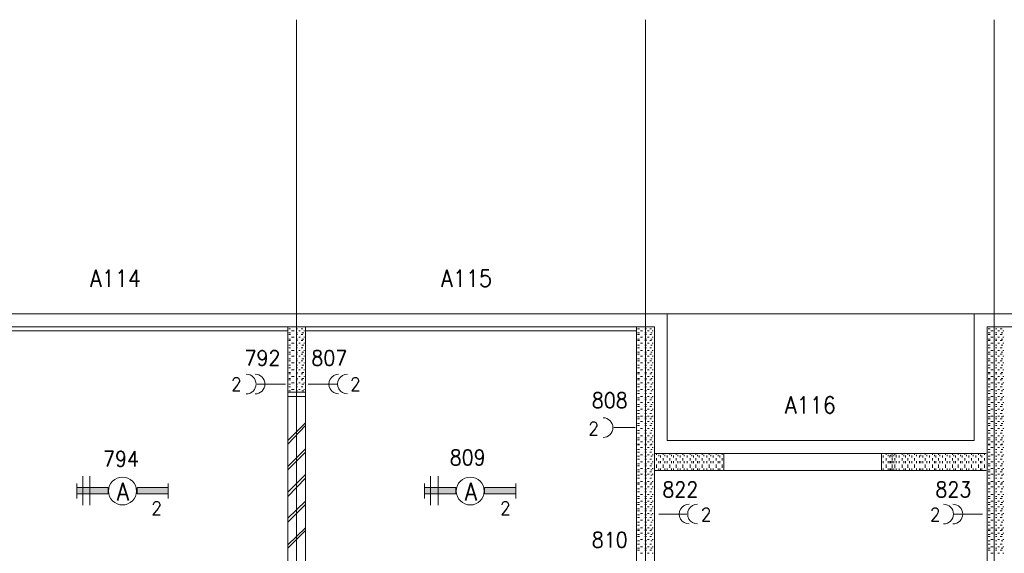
# Model space of a CAD drawing. Header units: metres. Extents: x -120 to -9, y 63 to 139.
# Tile 31 of 44: x -58.97 to -47.69, y 114.26 to 120.38. Entities that reach past the tile are written whole.
import ezdxf
from ezdxf.enums import TextEntityAlignment as Align

# ---------------------------------------------------------------- set-up
doc = ezdxf.new("R2010")
doc.units = ezdxf.units.M
doc.header["$MEASUREMENT"] = 0
doc.layers.add('Level 1', color=1, linetype='Continuous', lineweight=0)
doc.styles.add('Style-STANDARD', font='STANDARD.shx')

msp = doc.modelspace()

# ---------------------------------------------------------------- linework, layer by layer
at = {"layer": 'Level 1', "color": 11, "linetype": 'Continuous', "lineweight": 0}
for p, q in [((-55.8, 120.383), (-55.8, 93.626)), ((-51.804, 120.383), (-51.804, 93.712)), ((-47.807, 120.383), (-47.807, 93.672)), ((-113.636, 117.008), (-14.097, 117.008))]:
    msp.add_line(p, q, dxfattribs=at)
at = {"layer": 'Level 1', "color": 1, "linetype": 'Continuous', "lineweight": 0}
for p, q in [((-107.987, 117.008), (-51.554, 117.008)), ((-51.554, 117.008), (-51.554, 115.555)), ((-48.034, 117.008), (-48.034, 115.555)), ((-48.034, 117.008), (-23.581, 117.008)), ((-107.839, 116.86), (-51.698, 116.86)), ((-59.698, 116.813), (-55.901, 116.813)), ((-55.901, 116.86), (-55.901, 109.477)), ((-55.89, 116.837), (-55.87, 116.837)), ((-55.89, 116.79), (-55.87, 116.79)), ((-55.858, 116.813), (-55.827, 116.813)), ((-55.807, 116.837), (-55.792, 116.837)), ((-55.807, 116.79), (-55.792, 116.79)), ((-55.776, 116.813), (-55.761, 116.813)), ((-55.749, 116.837), (-55.729, 116.837)), ((-55.741, 116.79), (-55.718, 116.79)), ((-55.718, 116.813), (-55.71, 116.813)), ((-55.698, 116.86), (-55.698, 109.477)), ((-55.698, 116.813), (-51.905, 116.813)), ((-51.905, 116.86), (-51.905, 109.477)), ((-51.893, 116.837), (-51.87, 116.837)), ((-51.893, 116.79), (-51.87, 116.79)), ((-51.858, 116.813), (-51.835, 116.813)), ((-51.811, 116.837), (-51.792, 116.837)), ((-51.811, 116.79), (-51.792, 116.79)), ((-51.78, 116.813), (-51.761, 116.813)), ((-51.753, 116.837), (-51.733, 116.837)), ((-51.741, 116.79), (-51.725, 116.79)), ((-51.725, 116.813), (-51.714, 116.813)), ((-51.698, 116.86), (-51.698, 109.477)), ((-47.886, 116.86), (-47.886, 109.477)), ((-47.886, 116.86), (-23.729, 116.86)), ((-47.874, 116.837), (-47.854, 116.837)), ((-47.874, 116.79), (-47.854, 116.79)), ((-47.843, 116.813), (-47.819, 116.813)), ((-47.792, 116.837), (-47.776, 116.837)), ((-47.792, 116.79), (-47.776, 116.79)), ((-47.765, 116.813), (-47.745, 116.813)), ((-47.737, 116.837), (-47.714, 116.837)), ((-47.725, 116.79), (-47.706, 116.79)), ((-47.706, 116.813), (-47.694, 116.813)), ((-55.89, 116.774), (-55.87, 116.774)), ((-55.89, 116.719), (-55.87, 116.719)), ((-55.89, 116.704), (-55.87, 116.704)), ((-55.858, 116.743), (-55.827, 116.743)), ((-55.807, 116.774), (-55.792, 116.774)), ((-55.807, 116.719), (-55.792, 116.719)), ((-55.807, 116.704), (-55.792, 116.704)), ((-55.776, 116.743), (-55.761, 116.743)), ((-55.749, 116.774), (-55.729, 116.774)), ((-55.749, 116.704), (-55.729, 116.704)), ((-55.741, 116.719), (-55.718, 116.719)), ((-55.718, 116.743), (-55.71, 116.743)), ((-51.893, 116.774), (-51.87, 116.774)), ((-51.893, 116.719), (-51.87, 116.719)), ((-51.893, 116.704), (-51.87, 116.704)), ((-51.858, 116.743), (-51.835, 116.743)), ((-51.811, 116.774), (-51.792, 116.774)), ((-51.811, 116.719), (-51.792, 116.719)), ((-51.811, 116.704), (-51.792, 116.704)), ((-51.78, 116.743), (-51.761, 116.743)), ((-51.753, 116.774), (-51.733, 116.774)), ((-51.753, 116.704), (-51.733, 116.704)), ((-51.741, 116.719), (-51.725, 116.719)), ((-51.725, 116.743), (-51.714, 116.743)), ((-47.874, 116.774), (-47.854, 116.774)), ((-47.874, 116.719), (-47.854, 116.719)), ((-47.874, 116.704), (-47.854, 116.704)), ((-47.843, 116.743), (-47.819, 116.743)), ((-47.792, 116.774), (-47.776, 116.774)), ((-47.792, 116.719), (-47.776, 116.719)), ((-47.792, 116.704), (-47.776, 116.704)), ((-47.765, 116.743), (-47.745, 116.743)), ((-47.737, 116.774), (-47.714, 116.774)), ((-47.737, 116.704), (-47.714, 116.704)), ((-47.725, 116.719), (-47.706, 116.719)), ((-47.706, 116.743), (-47.694, 116.743)), ((-55.89, 116.649), (-55.87, 116.649)), ((-55.89, 116.618), (-55.87, 116.618)), ((-55.89, 116.571), (-55.87, 116.571)), ((-55.858, 116.672), (-55.827, 116.672)), ((-55.858, 116.587), (-55.827, 116.587)), ((-55.807, 116.649), (-55.792, 116.649)), ((-55.807, 116.618), (-55.792, 116.618)), ((-55.807, 116.571), (-55.792, 116.571)), ((-55.776, 116.672), (-55.761, 116.672)), ((-55.776, 116.587), (-55.761, 116.587)), ((-55.749, 116.618), (-55.729, 116.618)), ((-55.741, 116.649), (-55.718, 116.649)), ((-55.741, 116.571), (-55.718, 116.571)), ((-55.718, 116.672), (-55.71, 116.672)), ((-55.718, 116.587), (-55.71, 116.587)), ((-51.893, 116.649), (-51.87, 116.649)), ((-51.893, 116.618), (-51.87, 116.618)), ((-51.893, 116.571), (-51.87, 116.571)), ((-51.858, 116.672), (-51.835, 116.672)), ((-51.858, 116.587), (-51.835, 116.587)), ((-51.811, 116.649), (-51.792, 116.649)), ((-51.811, 116.618), (-51.792, 116.618)), ((-51.811, 116.571), (-51.792, 116.571)), ((-51.78, 116.672), (-51.761, 116.672)), ((-51.78, 116.587), (-51.761, 116.587)), ((-51.753, 116.618), (-51.733, 116.618)), ((-51.741, 116.649), (-51.725, 116.649)), ((-51.741, 116.571), (-51.725, 116.571)), ((-51.725, 116.672), (-51.714, 116.672)), ((-51.725, 116.587), (-51.714, 116.587)), ((-47.874, 116.649), (-47.854, 116.649)), ((-47.874, 116.618), (-47.854, 116.618)), ((-47.874, 116.571), (-47.854, 116.571)), ((-47.843, 116.672), (-47.819, 116.672)), ((-47.843, 116.587), (-47.819, 116.587)), ((-47.792, 116.649), (-47.776, 116.649)), ((-47.792, 116.618), (-47.776, 116.618)), ((-47.792, 116.571), (-47.776, 116.571)), ((-47.765, 116.672), (-47.745, 116.672)), ((-47.765, 116.587), (-47.745, 116.587)), ((-47.737, 116.618), (-47.714, 116.618)), ((-47.725, 116.649), (-47.706, 116.649)), ((-47.725, 116.571), (-47.706, 116.571)), ((-47.706, 116.672), (-47.694, 116.672)), ((-47.706, 116.587), (-47.694, 116.587)), ((-55.89, 116.547), (-55.87, 116.547)), ((-55.89, 116.493), (-55.87, 116.493)), ((-55.89, 116.469), (-55.87, 116.469)), ((-55.858, 116.524), (-55.827, 116.524)), ((-55.807, 116.547), (-55.792, 116.547)), ((-55.807, 116.493), (-55.792, 116.493)), ((-55.807, 116.469), (-55.792, 116.469)), ((-55.776, 116.524), (-55.761, 116.524)), ((-55.749, 116.547), (-55.729, 116.547)), ((-55.749, 116.469), (-55.729, 116.469)), ((-55.741, 116.493), (-55.718, 116.493)), ((-55.718, 116.524), (-55.71, 116.524)), ((-51.893, 116.547), (-51.87, 116.547)), ((-51.893, 116.493), (-51.87, 116.493)), ((-51.893, 116.469), (-51.87, 116.469)), ((-51.858, 116.524), (-51.835, 116.524)), ((-51.811, 116.547), (-51.792, 116.547)), ((-51.811, 116.493), (-51.792, 116.493)), ((-51.811, 116.469), (-51.792, 116.469)), ((-51.78, 116.524), (-51.761, 116.524)), ((-51.753, 116.547), (-51.733, 116.547)), ((-51.753, 116.469), (-51.733, 116.469)), ((-51.741, 116.493), (-51.725, 116.493)), ((-51.725, 116.524), (-51.714, 116.524)), ((-47.874, 116.547), (-47.854, 116.547)), ((-47.874, 116.493), (-47.854, 116.493)), ((-47.874, 116.469), (-47.854, 116.469)), ((-47.843, 116.524), (-47.819, 116.524)), ((-47.792, 116.547), (-47.776, 116.547)), ((-47.792, 116.493), (-47.776, 116.493)), ((-47.792, 116.469), (-47.776, 116.469)), ((-47.765, 116.524), (-47.745, 116.524)), ((-47.737, 116.547), (-47.714, 116.547)), ((-47.737, 116.469), (-47.714, 116.469)), ((-47.725, 116.493), (-47.706, 116.493)), ((-47.706, 116.524), (-47.694, 116.524)), ((-55.89, 116.422), (-55.87, 116.422)), ((-55.89, 116.391), (-55.87, 116.391)), ((-55.89, 116.337), (-55.87, 116.337)), ((-55.858, 116.446), (-55.827, 116.446)), ((-55.858, 116.368), (-55.827, 116.368)), ((-55.807, 116.422), (-55.792, 116.422)), ((-55.807, 116.391), (-55.792, 116.391)), ((-55.807, 116.337), (-55.792, 116.337)), ((-55.776, 116.446), (-55.761, 116.446)), ((-55.776, 116.368), (-55.761, 116.368)), ((-55.749, 116.391), (-55.729, 116.391)), ((-55.741, 116.422), (-55.718, 116.422)), ((-55.741, 116.337), (-55.718, 116.337)), ((-55.718, 116.446), (-55.71, 116.446)), ((-55.718, 116.368), (-55.71, 116.368)), ((-51.893, 116.422), (-51.87, 116.422)), ((-51.893, 116.391), (-51.87, 116.391)), ((-51.893, 116.337), (-51.87, 116.337)), ((-51.858, 116.446), (-51.835, 116.446)), ((-51.858, 116.368), (-51.835, 116.368)), ((-51.811, 116.422), (-51.792, 116.422)), ((-51.811, 116.391), (-51.792, 116.391)), ((-51.811, 116.337), (-51.792, 116.337)), ((-51.78, 116.446), (-51.761, 116.446)), ((-51.78, 116.368), (-51.761, 116.368)), ((-51.753, 116.391), (-51.733, 116.391)), ((-51.741, 116.422), (-51.725, 116.422)), ((-51.741, 116.337), (-51.725, 116.337)), ((-51.725, 116.446), (-51.714, 116.446)), ((-51.725, 116.368), (-51.714, 116.368)), ((-47.874, 116.422), (-47.854, 116.422)), ((-47.874, 116.391), (-47.854, 116.391)), ((-47.874, 116.337), (-47.854, 116.337)), ((-47.843, 116.446), (-47.819, 116.446)), ((-47.843, 116.368), (-47.819, 116.368)), ((-47.792, 116.422), (-47.776, 116.422)), ((-47.792, 116.391), (-47.776, 116.391)), ((-47.792, 116.337), (-47.776, 116.337)), ((-47.765, 116.446), (-47.745, 116.446)), ((-47.765, 116.368), (-47.745, 116.368)), ((-47.737, 116.391), (-47.714, 116.391)), ((-47.725, 116.422), (-47.706, 116.422)), ((-47.725, 116.337), (-47.706, 116.337)), ((-47.706, 116.446), (-47.694, 116.446)), ((-47.706, 116.368), (-47.694, 116.368)), ((-55.89, 116.321), (-55.87, 116.321)), ((-55.89, 116.266), (-55.87, 116.266)), ((-55.89, 116.251), (-55.87, 116.251)), ((-55.858, 116.29), (-55.827, 116.29)), ((-55.807, 116.321), (-55.792, 116.321)), ((-55.807, 116.266), (-55.792, 116.266)), ((-55.807, 116.251), (-55.792, 116.251)), ((-55.776, 116.29), (-55.761, 116.29)), ((-55.749, 116.321), (-55.729, 116.321)), ((-55.749, 116.251), (-55.729, 116.251)), ((-55.741, 116.266), (-55.718, 116.266)), ((-55.718, 116.29), (-55.71, 116.29)), ((-51.893, 116.321), (-51.87, 116.321)), ((-51.893, 116.266), (-51.87, 116.266)), ((-51.893, 116.251), (-51.87, 116.251)), ((-51.858, 116.29), (-51.835, 116.29)), ((-51.811, 116.321), (-51.792, 116.321)), ((-51.811, 116.266), (-51.792, 116.266)), ((-51.811, 116.251), (-51.792, 116.251)), ((-51.78, 116.29), (-51.761, 116.29)), ((-51.753, 116.321), (-51.733, 116.321)), ((-51.753, 116.251), (-51.733, 116.251)), ((-51.741, 116.266), (-51.725, 116.266)), ((-51.725, 116.29), (-51.714, 116.29)), ((-47.874, 116.321), (-47.854, 116.321)), ((-47.874, 116.266), (-47.854, 116.266)), ((-47.874, 116.251), (-47.854, 116.251)), ((-47.843, 116.29), (-47.819, 116.29)), ((-47.792, 116.321), (-47.776, 116.321)), ((-47.792, 116.266), (-47.776, 116.266)), ((-47.792, 116.251), (-47.776, 116.251)), ((-47.765, 116.29), (-47.745, 116.29)), ((-47.737, 116.321), (-47.714, 116.321)), ((-47.737, 116.251), (-47.714, 116.251)), ((-47.725, 116.266), (-47.706, 116.266)), ((-47.706, 116.29), (-47.694, 116.29)), ((-56.253, 116.204), (-55.929, 116.204)), ((-55.901, 116.11), (-55.698, 116.11)), ((-55.89, 116.204), (-55.87, 116.204)), ((-55.89, 116.172), (-55.87, 116.172)), ((-55.89, 116.126), (-55.87, 116.126)), ((-55.858, 116.219), (-55.827, 116.219)), ((-55.858, 116.141), (-55.827, 116.141)), ((-55.807, 116.204), (-55.792, 116.204)), ((-55.807, 116.172), (-55.792, 116.172)), ((-55.807, 116.126), (-55.792, 116.126)), ((-55.776, 116.219), (-55.761, 116.219)), ((-55.776, 116.141), (-55.761, 116.141)), ((-55.749, 116.172), (-55.729, 116.172)), ((-55.741, 116.204), (-55.718, 116.204)), ((-55.741, 116.126), (-55.718, 116.126)), ((-55.718, 116.219), (-55.71, 116.219)), ((-55.718, 116.141), (-55.71, 116.141)), ((-55.339, 116.204), (-55.667, 116.204)), ((-51.893, 116.204), (-51.87, 116.204)), ((-51.893, 116.172), (-51.87, 116.172)), ((-51.893, 116.126), (-51.87, 116.126)), ((-51.858, 116.219), (-51.835, 116.219)), ((-51.858, 116.141), (-51.835, 116.141)), ((-51.811, 116.204), (-51.792, 116.204)), ((-51.811, 116.172), (-51.792, 116.172)), ((-51.811, 116.126), (-51.792, 116.126)), ((-51.78, 116.219), (-51.761, 116.219)), ((-51.78, 116.141), (-51.761, 116.141)), ((-51.753, 116.172), (-51.733, 116.172)), ((-51.741, 116.204), (-51.725, 116.204)), ((-51.741, 116.126), (-51.725, 116.126)), ((-51.725, 116.219), (-51.714, 116.219)), ((-51.725, 116.141), (-51.714, 116.141)), ((-47.874, 116.204), (-47.854, 116.204)), ((-47.874, 116.172), (-47.854, 116.172)), ((-47.874, 116.126), (-47.854, 116.126)), ((-47.843, 116.219), (-47.819, 116.219)), ((-47.843, 116.141), (-47.819, 116.141)), ((-47.792, 116.204), (-47.776, 116.204)), ((-47.792, 116.172), (-47.776, 116.172)), ((-47.792, 116.126), (-47.776, 116.126)), ((-47.765, 116.219), (-47.745, 116.219)), ((-47.765, 116.141), (-47.745, 116.141)), ((-47.737, 116.172), (-47.714, 116.172)), ((-47.725, 116.204), (-47.706, 116.204)), ((-47.725, 116.126), (-47.706, 116.126)), ((-47.706, 116.219), (-47.694, 116.219)), ((-47.706, 116.141), (-47.694, 116.141)), ((-55.901, 116.063), (-55.698, 116.063)), ((-51.893, 116.094), (-51.87, 116.094)), ((-51.893, 116.047), (-51.87, 116.047)), ((-51.893, 116.024), (-51.87, 116.024)), ((-51.858, 116.063), (-51.835, 116.063)), ((-51.811, 116.094), (-51.792, 116.094)), ((-51.811, 116.047), (-51.792, 116.047)), ((-51.811, 116.024), (-51.792, 116.024)), ((-51.78, 116.063), (-51.761, 116.063)), ((-51.753, 116.094), (-51.733, 116.094)), ((-51.753, 116.024), (-51.733, 116.024)), ((-51.741, 116.047), (-51.725, 116.047)), ((-51.725, 116.063), (-51.714, 116.063)), ((-47.874, 116.094), (-47.854, 116.094)), ((-47.874, 116.047), (-47.854, 116.047)), ((-47.874, 116.024), (-47.854, 116.024)), ((-47.843, 116.063), (-47.819, 116.063)), ((-47.792, 116.094), (-47.776, 116.094)), ((-47.792, 116.047), (-47.776, 116.047)), ((-47.792, 116.024), (-47.776, 116.024)), ((-47.765, 116.063), (-47.745, 116.063)), ((-47.737, 116.094), (-47.714, 116.094)), ((-47.737, 116.024), (-47.714, 116.024)), ((-47.725, 116.047), (-47.706, 116.047)), ((-47.706, 116.063), (-47.694, 116.063)), ((-51.893, 115.969), (-51.87, 115.969)), ((-51.893, 115.946), (-51.87, 115.946)), ((-51.893, 115.899), (-51.87, 115.899)), ((-51.858, 115.993), (-51.835, 115.993)), ((-51.858, 115.915), (-51.835, 115.915)), ((-51.811, 115.969), (-51.792, 115.969)), ((-51.811, 115.946), (-51.792, 115.946)), ((-51.811, 115.899), (-51.792, 115.899)), ((-51.78, 115.993), (-51.761, 115.993)), ((-51.78, 115.915), (-51.761, 115.915)), ((-51.753, 115.946), (-51.733, 115.946)), ((-51.741, 115.969), (-51.725, 115.969)), ((-51.741, 115.899), (-51.725, 115.899)), ((-51.725, 115.993), (-51.714, 115.993)), ((-51.725, 115.915), (-51.714, 115.915)), ((-47.874, 115.969), (-47.854, 115.969)), ((-47.874, 115.946), (-47.854, 115.946)), ((-47.874, 115.899), (-47.854, 115.899)), ((-47.843, 115.993), (-47.819, 115.993)), ((-47.843, 115.915), (-47.819, 115.915)), ((-47.792, 115.969), (-47.776, 115.969)), ((-47.792, 115.946), (-47.776, 115.946)), ((-47.792, 115.899), (-47.776, 115.899)), ((-47.765, 115.993), (-47.745, 115.993)), ((-47.765, 115.915), (-47.745, 115.915)), ((-47.737, 115.946), (-47.714, 115.946)), ((-47.725, 115.969), (-47.706, 115.969)), ((-47.725, 115.899), (-47.706, 115.899)), ((-47.706, 115.993), (-47.694, 115.993)), ((-47.706, 115.915), (-47.694, 115.915)), ((-51.893, 115.868), (-51.87, 115.868)), ((-51.893, 115.829), (-51.87, 115.829)), ((-51.893, 115.805), (-51.87, 115.805)), ((-51.858, 115.837), (-51.835, 115.837)), ((-51.858, 115.774), (-51.835, 115.774)), ((-51.811, 115.868), (-51.792, 115.868)), ((-51.811, 115.829), (-51.792, 115.829)), ((-51.811, 115.805), (-51.792, 115.805)), ((-51.78, 115.837), (-51.761, 115.837)), ((-51.78, 115.774), (-51.761, 115.774)), ((-51.753, 115.868), (-51.733, 115.868)), ((-51.753, 115.805), (-51.733, 115.805)), ((-51.741, 115.829), (-51.725, 115.829)), ((-51.725, 115.837), (-51.714, 115.837)), ((-51.725, 115.774), (-51.714, 115.774)), ((-47.874, 115.868), (-47.854, 115.868)), ((-47.874, 115.829), (-47.854, 115.829)), ((-47.874, 115.805), (-47.854, 115.805)), ((-47.843, 115.837), (-47.819, 115.837)), ((-47.843, 115.774), (-47.819, 115.774)), ((-47.792, 115.868), (-47.776, 115.868)), ((-47.792, 115.829), (-47.776, 115.829)), ((-47.792, 115.805), (-47.776, 115.805)), ((-47.765, 115.837), (-47.745, 115.837)), ((-47.765, 115.774), (-47.745, 115.774)), ((-47.737, 115.868), (-47.714, 115.868)), ((-47.737, 115.805), (-47.714, 115.805)), ((-47.725, 115.829), (-47.706, 115.829)), ((-47.706, 115.837), (-47.694, 115.837)), ((-47.706, 115.774), (-47.694, 115.774)), ((-55.698, 115.758), (-55.901, 115.555)), ((-55.698, 115.727), (-55.901, 115.516)), ((-51.921, 115.704), (-52.167, 115.704)), ((-51.893, 115.751), (-51.87, 115.751)), ((-51.893, 115.727), (-51.87, 115.727)), ((-51.893, 115.672), (-51.87, 115.672)), ((-51.858, 115.696), (-51.835, 115.696)), ((-51.811, 115.751), (-51.792, 115.751)), ((-51.811, 115.727), (-51.792, 115.727)), ((-51.811, 115.672), (-51.792, 115.672)), ((-51.78, 115.696), (-51.761, 115.696)), ((-51.753, 115.727), (-51.733, 115.727)), ((-51.741, 115.751), (-51.725, 115.751)), ((-51.741, 115.672), (-51.725, 115.672)), ((-51.725, 115.696), (-51.714, 115.696)), ((-47.874, 115.751), (-47.854, 115.751)), ((-47.874, 115.727), (-47.854, 115.727)), ((-47.874, 115.672), (-47.854, 115.672)), ((-47.843, 115.696), (-47.819, 115.696)), ((-47.792, 115.751), (-47.776, 115.751)), ((-47.792, 115.727), (-47.776, 115.727)), ((-47.792, 115.672), (-47.776, 115.672)), ((-47.765, 115.696), (-47.745, 115.696)), ((-47.737, 115.727), (-47.714, 115.727)), ((-47.725, 115.751), (-47.706, 115.751)), ((-47.725, 115.672), (-47.706, 115.672)), ((-47.706, 115.696), (-47.694, 115.696)), ((-51.893, 115.641), (-51.87, 115.641)), ((-51.893, 115.587), (-51.87, 115.587)), ((-51.893, 115.563), (-51.87, 115.563)), ((-51.858, 115.61), (-51.835, 115.61)), ((-51.811, 115.641), (-51.792, 115.641)), ((-51.811, 115.587), (-51.792, 115.587)), ((-51.811, 115.563), (-51.792, 115.563)), ((-51.78, 115.61), (-51.761, 115.61)), ((-51.753, 115.641), (-51.733, 115.641)), ((-51.753, 115.563), (-51.733, 115.563)), ((-51.741, 115.587), (-51.725, 115.587)), ((-51.725, 115.61), (-51.714, 115.61)), ((-51.554, 115.555), (-48.034, 115.555)), ((-47.874, 115.641), (-47.854, 115.641)), ((-47.874, 115.587), (-47.854, 115.587)), ((-47.874, 115.563), (-47.854, 115.563)), ((-47.843, 115.61), (-47.819, 115.61)), ((-47.792, 115.641), (-47.776, 115.641)), ((-47.792, 115.587), (-47.776, 115.587)), ((-47.792, 115.563), (-47.776, 115.563)), ((-47.765, 115.61), (-47.745, 115.61)), ((-47.737, 115.641), (-47.714, 115.641)), ((-47.737, 115.563), (-47.714, 115.563)), ((-47.725, 115.587), (-47.706, 115.587)), ((-47.706, 115.61), (-47.694, 115.61)), ((-55.698, 115.462), (-55.901, 115.258)), ((-51.893, 115.516), (-51.87, 115.516)), ((-51.893, 115.508), (-51.87, 115.508)), ((-51.893, 115.454), (-51.87, 115.454)), ((-51.858, 115.54), (-51.835, 115.54)), ((-51.858, 115.477), (-51.835, 115.477)), ((-51.811, 115.516), (-51.792, 115.516)), ((-51.811, 115.508), (-51.792, 115.508)), ((-51.811, 115.454), (-51.792, 115.454)), ((-51.78, 115.54), (-51.761, 115.54)), ((-51.78, 115.477), (-51.761, 115.477)), ((-51.753, 115.508), (-51.733, 115.508)), ((-51.741, 115.516), (-51.725, 115.516)), ((-51.741, 115.454), (-51.725, 115.454)), ((-51.725, 115.54), (-51.714, 115.54)), ((-51.725, 115.477), (-51.714, 115.477)), ((-47.874, 115.516), (-47.854, 115.516)), ((-47.874, 115.508), (-47.854, 115.508)), ((-47.874, 115.454), (-47.854, 115.454)), ((-47.843, 115.54), (-47.819, 115.54)), ((-47.843, 115.477), (-47.819, 115.477)), ((-47.792, 115.516), (-47.776, 115.516)), ((-47.792, 115.508), (-47.776, 115.508)), ((-47.792, 115.454), (-47.776, 115.454)), ((-47.765, 115.54), (-47.745, 115.54)), ((-47.765, 115.477), (-47.745, 115.477)), ((-47.737, 115.508), (-47.714, 115.508)), ((-47.725, 115.516), (-47.706, 115.516)), ((-47.725, 115.454), (-47.706, 115.454)), ((-47.706, 115.54), (-47.694, 115.54)), ((-47.706, 115.477), (-47.694, 115.477)), ((-55.698, 115.422), (-55.901, 115.219)), ((-51.893, 115.422), (-51.87, 115.422)), ((-51.893, 115.376), (-51.87, 115.376)), ((-51.893, 115.344), (-51.87, 115.344)), ((-51.858, 115.391), (-51.835, 115.391)), ((-51.811, 115.422), (-51.792, 115.422)), ((-51.811, 115.376), (-51.792, 115.376)), ((-51.811, 115.344), (-51.792, 115.344)), ((-51.78, 115.391), (-51.761, 115.391)), ((-51.753, 115.422), (-51.733, 115.422)), ((-51.753, 115.344), (-51.733, 115.344)), ((-51.741, 115.376), (-51.725, 115.376)), ((-51.725, 115.391), (-51.714, 115.391)), ((-50.905, 115.407), (-51.698, 115.407)), ((-51.698, 115.36), (-51.698, 115.383)), ((-51.698, 115.297), (-51.698, 115.321)), ((-51.675, 115.391), (-51.675, 115.399)), ((-51.675, 115.329), (-51.675, 115.352)), ((-51.651, 115.376), (-51.651, 115.391)), ((-51.651, 115.297), (-51.651, 115.321)), ((-51.632, 115.36), (-51.632, 115.383)), ((-51.632, 115.297), (-51.632, 115.321)), ((-51.6, 115.391), (-51.6, 115.399)), ((-51.6, 115.329), (-51.6, 115.352)), ((-51.581, 115.376), (-51.581, 115.391)), ((-51.581, 115.297), (-51.581, 115.321)), ((-51.554, 115.36), (-51.554, 115.383)), ((-51.554, 115.297), (-51.554, 115.321)), ((-51.522, 115.391), (-51.522, 115.399)), ((-51.522, 115.329), (-51.522, 115.352)), ((-51.503, 115.376), (-51.503, 115.391)), ((-51.503, 115.297), (-51.503, 115.321)), ((-51.483, 115.36), (-51.483, 115.383)), ((-51.483, 115.297), (-51.483, 115.321)), ((-51.452, 115.391), (-51.452, 115.399)), ((-51.452, 115.329), (-51.452, 115.352)), ((-51.432, 115.376), (-51.432, 115.391)), ((-51.432, 115.297), (-51.432, 115.321)), ((-51.405, 115.36), (-51.405, 115.383)), ((-51.405, 115.297), (-51.405, 115.321)), ((-51.374, 115.391), (-51.374, 115.399)), ((-51.374, 115.329), (-51.374, 115.352)), ((-51.358, 115.376), (-51.358, 115.391)), ((-51.358, 115.297), (-51.358, 115.321)), ((-51.323, 115.36), (-51.323, 115.383)), ((-51.323, 115.297), (-51.323, 115.321)), ((-51.292, 115.391), (-51.292, 115.399)), ((-51.292, 115.329), (-51.292, 115.352)), ((-51.272, 115.376), (-51.272, 115.391)), ((-51.272, 115.297), (-51.272, 115.321)), ((-51.253, 115.36), (-51.253, 115.383)), ((-51.253, 115.297), (-51.253, 115.321)), ((-51.225, 115.391), (-51.225, 115.399)), ((-51.225, 115.329), (-51.225, 115.352)), ((-51.206, 115.376), (-51.206, 115.391)), ((-51.206, 115.297), (-51.206, 115.321)), ((-51.186, 115.36), (-51.186, 115.383)), ((-51.186, 115.297), (-51.186, 115.321)), ((-51.151, 115.391), (-51.151, 115.399)), ((-51.151, 115.329), (-51.151, 115.352)), ((-51.132, 115.376), (-51.132, 115.391)), ((-51.132, 115.297), (-51.132, 115.321)), ((-51.1, 115.36), (-51.1, 115.383)), ((-51.1, 115.297), (-51.1, 115.321)), ((-51.073, 115.391), (-51.073, 115.399)), ((-51.073, 115.329), (-51.073, 115.352)), ((-51.054, 115.376), (-51.054, 115.391)), ((-51.054, 115.297), (-51.054, 115.321)), ((-51.026, 115.36), (-51.026, 115.383)), ((-51.026, 115.297), (-51.026, 115.321)), ((-50.991, 115.391), (-50.991, 115.399)), ((-50.991, 115.329), (-50.991, 115.352)), ((-50.971, 115.376), (-50.971, 115.391)), ((-50.971, 115.297), (-50.971, 115.321)), ((-50.952, 115.36), (-50.952, 115.383)), ((-50.952, 115.297), (-50.952, 115.321)), ((-50.925, 115.391), (-50.925, 115.399)), ((-50.925, 115.329), (-50.925, 115.352)), ((-50.905, 115.407), (-50.905, 115.212)), ((-50.905, 115.407), (-49.096, 115.407)), ((-50.905, 115.376), (-50.905, 115.391)), ((-50.905, 115.297), (-50.905, 115.321)), ((-49.096, 115.407), (-49.096, 115.212)), ((-47.897, 115.407), (-49.096, 115.407)), ((-49.077, 115.36), (-49.077, 115.383)), ((-49.077, 115.297), (-49.077, 115.321)), ((-49.046, 115.391), (-49.046, 115.399)), ((-49.046, 115.329), (-49.046, 115.352)), ((-49.022, 115.376), (-49.022, 115.391)), ((-49.022, 115.297), (-49.022, 115.321)), ((-49.003, 115.36), (-49.003, 115.383)), ((-49.003, 115.297), (-49.003, 115.321)), ((-48.991, 115.376), (-48.991, 115.391)), ((-48.991, 115.297), (-48.991, 115.321)), ((-48.975, 115.391), (-48.975, 115.399)), ((-48.975, 115.36), (-48.975, 115.383)), ((-48.975, 115.329), (-48.975, 115.352)), ((-48.975, 115.297), (-48.975, 115.321)), ((-48.956, 115.376), (-48.956, 115.391)), ((-48.956, 115.297), (-48.956, 115.321)), ((-48.944, 115.391), (-48.944, 115.399)), ((-48.944, 115.329), (-48.944, 115.352)), ((-48.929, 115.376), (-48.929, 115.391)), ((-48.929, 115.36), (-48.929, 115.383)), ((-48.929, 115.297), (-48.929, 115.321)), ((-48.897, 115.36), (-48.897, 115.383)), ((-48.897, 115.297), (-48.897, 115.321)), ((-48.862, 115.391), (-48.862, 115.399)), ((-48.862, 115.329), (-48.862, 115.352)), ((-48.843, 115.376), (-48.843, 115.391)), ((-48.843, 115.297), (-48.843, 115.321)), ((-48.823, 115.36), (-48.823, 115.383)), ((-48.823, 115.297), (-48.823, 115.321)), ((-48.796, 115.391), (-48.796, 115.399)), ((-48.796, 115.329), (-48.796, 115.352)), ((-48.776, 115.376), (-48.776, 115.391)), ((-48.776, 115.297), (-48.776, 115.321)), ((-48.749, 115.36), (-48.749, 115.383)), ((-48.749, 115.297), (-48.749, 115.321)), ((-48.718, 115.391), (-48.718, 115.399)), ((-48.718, 115.329), (-48.718, 115.352)), ((-48.698, 115.376), (-48.698, 115.391)), ((-48.698, 115.297), (-48.698, 115.321)), ((-48.663, 115.36), (-48.663, 115.383)), ((-48.663, 115.297), (-48.663, 115.321)), ((-48.647, 115.376), (-48.647, 115.391)), ((-48.647, 115.297), (-48.647, 115.321)), ((-48.624, 115.36), (-48.624, 115.383)), ((-48.624, 115.297), (-48.624, 115.321)), ((-48.596, 115.391), (-48.596, 115.399)), ((-48.596, 115.329), (-48.596, 115.352)), ((-48.577, 115.376), (-48.577, 115.391)), ((-48.577, 115.297), (-48.577, 115.321)), ((-48.546, 115.36), (-48.546, 115.383)), ((-48.546, 115.297), (-48.546, 115.321)), ((-48.515, 115.391), (-48.515, 115.399)), ((-48.515, 115.329), (-48.515, 115.352)), ((-48.491, 115.376), (-48.491, 115.391)), ((-48.491, 115.297), (-48.491, 115.321)), ((-48.475, 115.36), (-48.475, 115.383)), ((-48.475, 115.297), (-48.475, 115.321)), ((-48.444, 115.391), (-48.444, 115.399)), ((-48.444, 115.329), (-48.444, 115.352)), ((-48.429, 115.376), (-48.429, 115.391)), ((-48.429, 115.297), (-48.429, 115.321)), ((-48.397, 115.36), (-48.397, 115.383)), ((-48.397, 115.297), (-48.397, 115.321)), ((-48.366, 115.391), (-48.366, 115.399)), ((-48.366, 115.329), (-48.366, 115.352)), ((-48.346, 115.376), (-48.346, 115.391)), ((-48.346, 115.297), (-48.346, 115.321)), ((-48.315, 115.36), (-48.315, 115.383)), ((-48.315, 115.297), (-48.315, 115.321)), ((-48.284, 115.391), (-48.284, 115.399)), ((-48.284, 115.329), (-48.284, 115.352)), ((-48.268, 115.376), (-48.268, 115.391)), ((-48.268, 115.297), (-48.268, 115.321)), ((-48.249, 115.36), (-48.249, 115.383)), ((-48.249, 115.297), (-48.249, 115.321)), ((-48.218, 115.391), (-48.218, 115.399)), ((-48.218, 115.329), (-48.218, 115.352)), ((-48.194, 115.376), (-48.194, 115.391)), ((-48.194, 115.297), (-48.194, 115.321)), ((-48.175, 115.36), (-48.175, 115.383)), ((-48.175, 115.297), (-48.175, 115.321)), ((-48.143, 115.391), (-48.143, 115.399)), ((-48.143, 115.329), (-48.143, 115.352)), ((-48.124, 115.376), (-48.124, 115.391)), ((-48.124, 115.297), (-48.124, 115.321)), ((-48.096, 115.36), (-48.096, 115.383)), ((-48.096, 115.297), (-48.096, 115.321)), ((-48.065, 115.391), (-48.065, 115.399)), ((-48.065, 115.329), (-48.065, 115.352)), ((-48.046, 115.376), (-48.046, 115.391)), ((-48.046, 115.297), (-48.046, 115.321)), ((-48.015, 115.36), (-48.015, 115.383)), ((-48.015, 115.297), (-48.015, 115.321)), ((-47.987, 115.391), (-47.987, 115.399)), ((-47.987, 115.329), (-47.987, 115.352)), ((-47.964, 115.376), (-47.964, 115.391)), ((-47.964, 115.297), (-47.964, 115.321)), ((-47.948, 115.36), (-47.948, 115.383)), ((-47.948, 115.297), (-47.948, 115.321)), ((-47.917, 115.391), (-47.917, 115.399)), ((-47.917, 115.329), (-47.917, 115.352)), ((-47.874, 115.422), (-47.854, 115.422)), ((-47.874, 115.376), (-47.854, 115.376)), ((-47.874, 115.344), (-47.854, 115.344)), ((-47.843, 115.391), (-47.819, 115.391)), ((-47.792, 115.422), (-47.776, 115.422)), ((-47.792, 115.376), (-47.776, 115.376)), ((-47.792, 115.344), (-47.776, 115.344)), ((-47.765, 115.391), (-47.745, 115.391)), ((-47.737, 115.422), (-47.714, 115.422)), ((-47.737, 115.344), (-47.714, 115.344)), ((-47.725, 115.376), (-47.706, 115.376)), ((-47.706, 115.391), (-47.694, 115.391)), ((-51.905, 115.266), (-51.905, 115.071)), ((-51.905, 115.227), (-51.905, 115.243)), ((-51.893, 115.29), (-51.87, 115.29)), ((-51.893, 115.266), (-51.87, 115.266)), ((-51.893, 115.219), (-51.87, 115.219)), ((-51.858, 115.313), (-51.835, 115.313)), ((-51.858, 115.235), (-51.835, 115.235)), ((-51.811, 115.29), (-51.792, 115.29)), ((-51.811, 115.266), (-51.792, 115.266)), ((-51.811, 115.219), (-51.792, 115.219)), ((-51.78, 115.313), (-51.761, 115.313)), ((-51.78, 115.235), (-51.761, 115.235)), ((-51.753, 115.266), (-51.733, 115.266)), ((-51.741, 115.29), (-51.725, 115.29)), ((-51.741, 115.219), (-51.725, 115.219)), ((-51.725, 115.313), (-51.714, 115.313)), ((-51.725, 115.235), (-51.714, 115.235)), ((-51.698, 115.243), (-51.698, 115.258)), ((-51.698, 115.219), (-51.698, 115.235)), ((-51.698, 115.188), (-51.698, 115.212)), ((-51.698, 115.212), (-50.905, 115.212)), ((-51.675, 115.243), (-51.675, 115.282)), ((-51.651, 115.219), (-51.651, 115.235)), ((-51.632, 115.219), (-51.632, 115.235)), ((-51.6, 115.243), (-51.6, 115.282)), ((-51.581, 115.219), (-51.581, 115.235)), ((-51.554, 115.219), (-51.554, 115.235)), ((-51.522, 115.243), (-51.522, 115.282)), ((-51.503, 115.219), (-51.503, 115.235)), ((-51.483, 115.219), (-51.483, 115.235)), ((-51.452, 115.243), (-51.452, 115.282)), ((-51.432, 115.219), (-51.432, 115.235)), ((-51.405, 115.219), (-51.405, 115.235)), ((-51.374, 115.243), (-51.374, 115.282)), ((-51.358, 115.219), (-51.358, 115.235)), ((-51.323, 115.219), (-51.323, 115.235)), ((-51.292, 115.243), (-51.292, 115.282)), ((-51.272, 115.219), (-51.272, 115.235)), ((-51.253, 115.219), (-51.253, 115.235)), ((-51.225, 115.243), (-51.225, 115.282)), ((-51.206, 115.219), (-51.206, 115.235)), ((-51.186, 115.219), (-51.186, 115.235)), ((-51.151, 115.243), (-51.151, 115.282)), ((-51.132, 115.219), (-51.132, 115.235)), ((-51.1, 115.219), (-51.1, 115.235)), ((-51.073, 115.243), (-51.073, 115.282)), ((-51.054, 115.219), (-51.054, 115.235)), ((-51.026, 115.219), (-51.026, 115.235)), ((-50.991, 115.243), (-50.991, 115.282)), ((-50.971, 115.219), (-50.971, 115.235)), ((-50.952, 115.219), (-50.952, 115.235)), ((-50.925, 115.243), (-50.925, 115.282)), ((-50.905, 115.219), (-50.905, 115.235)), ((-50.905, 115.212), (-49.096, 115.212)), ((-49.096, 115.212), (-47.897, 115.212)), ((-49.077, 115.219), (-49.077, 115.235)), ((-49.046, 115.243), (-49.046, 115.282)), ((-49.022, 115.219), (-49.022, 115.235)), ((-49.003, 115.219), (-49.003, 115.235)), ((-48.991, 115.219), (-48.991, 115.235)), ((-48.975, 115.243), (-48.975, 115.282)), ((-48.975, 115.219), (-48.975, 115.235)), ((-48.956, 115.219), (-48.956, 115.235)), ((-48.944, 115.243), (-48.944, 115.282)), ((-48.929, 115.219), (-48.929, 115.235)), ((-48.897, 115.219), (-48.897, 115.235)), ((-48.862, 115.243), (-48.862, 115.282)), ((-48.843, 115.219), (-48.843, 115.235)), ((-48.823, 115.219), (-48.823, 115.235)), ((-48.796, 115.243), (-48.796, 115.282)), ((-48.776, 115.219), (-48.776, 115.235)), ((-48.749, 115.219), (-48.749, 115.235)), ((-48.718, 115.243), (-48.718, 115.282)), ((-48.698, 115.219), (-48.698, 115.235)), ((-48.663, 115.219), (-48.663, 115.235)), ((-48.647, 115.219), (-48.647, 115.235)), ((-48.624, 115.219), (-48.624, 115.235)), ((-48.596, 115.243), (-48.596, 115.282)), ((-48.577, 115.219), (-48.577, 115.235)), ((-48.546, 115.219), (-48.546, 115.235)), ((-48.515, 115.243), (-48.515, 115.282)), ((-48.491, 115.219), (-48.491, 115.235)), ((-48.475, 115.219), (-48.475, 115.235)), ((-48.444, 115.243), (-48.444, 115.282)), ((-48.429, 115.219), (-48.429, 115.235)), ((-48.397, 115.219), (-48.397, 115.235)), ((-48.366, 115.243), (-48.366, 115.282)), ((-48.346, 115.219), (-48.346, 115.235)), ((-48.315, 115.219), (-48.315, 115.235)), ((-48.284, 115.243), (-48.284, 115.282)), ((-48.268, 115.219), (-48.268, 115.235)), ((-48.249, 115.219), (-48.249, 115.235)), ((-48.218, 115.243), (-48.218, 115.282)), ((-48.194, 115.219), (-48.194, 115.235)), ((-48.175, 115.219), (-48.175, 115.235)), ((-48.143, 115.243), (-48.143, 115.282)), ((-48.124, 115.219), (-48.124, 115.235)), ((-48.096, 115.219), (-48.096, 115.235)), ((-48.065, 115.243), (-48.065, 115.282)), ((-48.046, 115.219), (-48.046, 115.235)), ((-48.015, 115.219), (-48.015, 115.235)), ((-47.987, 115.243), (-47.987, 115.282)), ((-47.964, 115.219), (-47.964, 115.235)), ((-47.948, 115.219), (-47.948, 115.235)), ((-47.917, 115.243), (-47.917, 115.282)), ((-47.886, 115.266), (-47.886, 115.071)), ((-47.886, 115.227), (-47.886, 115.243)), ((-47.874, 115.29), (-47.854, 115.29)), ((-47.874, 115.266), (-47.854, 115.266)), ((-47.874, 115.219), (-47.854, 115.219)), ((-47.843, 115.313), (-47.819, 115.313)), ((-47.843, 115.235), (-47.819, 115.235)), ((-47.792, 115.29), (-47.776, 115.29)), ((-47.792, 115.266), (-47.776, 115.266)), ((-47.792, 115.219), (-47.776, 115.219)), ((-47.765, 115.313), (-47.745, 115.313)), ((-47.765, 115.235), (-47.745, 115.235)), ((-47.737, 115.266), (-47.714, 115.266)), ((-47.725, 115.29), (-47.706, 115.29)), ((-47.725, 115.219), (-47.706, 115.219)), ((-47.706, 115.313), (-47.694, 115.313)), ((-47.706, 115.235), (-47.694, 115.235)), ((-58.249, 115.149), (-58.249, 114.813)), ((-58.171, 115.149), (-58.171, 114.813)), ((-55.698, 115.165), (-55.901, 114.962)), ((-55.698, 115.126), (-55.901, 114.915)), ((-54.268, 115.149), (-54.268, 114.813)), ((-54.179, 115.149), (-54.179, 114.813)), ((-51.905, 115.165), (-51.905, 115.188)), ((-51.905, 115.079), (-51.905, 115.102)), ((-51.893, 115.196), (-51.87, 115.196)), ((-51.893, 115.157), (-51.87, 115.157)), ((-51.893, 115.126), (-51.87, 115.126)), ((-51.858, 115.172), (-51.835, 115.172)), ((-51.811, 115.196), (-51.792, 115.196)), ((-51.811, 115.157), (-51.792, 115.157)), ((-51.811, 115.126), (-51.792, 115.126)), ((-51.78, 115.172), (-51.761, 115.172)), ((-51.753, 115.196), (-51.733, 115.196)), ((-51.753, 115.126), (-51.733, 115.126)), ((-51.741, 115.157), (-51.725, 115.157)), ((-51.725, 115.172), (-51.714, 115.172)), ((-51.698, 115.118), (-51.698, 115.141)), ((-47.886, 115.165), (-47.886, 115.188)), ((-47.886, 115.079), (-47.886, 115.102)), ((-47.874, 115.196), (-47.854, 115.196)), ((-47.874, 115.157), (-47.854, 115.157)), ((-47.874, 115.126), (-47.854, 115.126)), ((-47.843, 115.172), (-47.819, 115.172)), ((-47.792, 115.196), (-47.776, 115.196)), ((-47.792, 115.157), (-47.776, 115.157)), ((-47.792, 115.126), (-47.776, 115.126)), ((-47.765, 115.172), (-47.745, 115.172)), ((-47.737, 115.196), (-47.714, 115.196)), ((-47.737, 115.126), (-47.714, 115.126)), ((-47.725, 115.157), (-47.706, 115.157)), ((-47.706, 115.172), (-47.694, 115.172)), ((-58.319, 114.891), (-58.319, 115.063)), ((-57.272, 114.891), (-57.272, 115.063)), ((-54.335, 114.891), (-54.335, 115.063)), ((-53.288, 114.891), (-53.288, 115.063)), ((-51.893, 115.071), (-51.87, 115.071)), ((-51.893, 115.055), (-51.87, 115.055)), ((-51.893, 115.001), (-51.87, 115.001)), ((-51.858, 115.087), (-51.835, 115.087)), ((-51.858, 115.024), (-51.835, 115.024)), ((-51.811, 115.071), (-51.792, 115.071)), ((-51.811, 115.055), (-51.792, 115.055)), ((-51.811, 115.001), (-51.792, 115.001)), ((-51.78, 115.087), (-51.761, 115.087)), ((-51.78, 115.024), (-51.761, 115.024)), ((-51.753, 115.055), (-51.733, 115.055)), ((-51.741, 115.071), (-51.725, 115.071)), ((-51.741, 115.001), (-51.725, 115.001)), ((-51.725, 115.087), (-51.714, 115.087)), ((-51.725, 115.024), (-51.714, 115.024)), ((-47.874, 115.071), (-47.854, 115.071)), ((-47.874, 115.055), (-47.854, 115.055)), ((-47.874, 115.001), (-47.854, 115.001)), ((-47.843, 115.087), (-47.819, 115.087)), ((-47.843, 115.024), (-47.819, 115.024)), ((-47.792, 115.071), (-47.776, 115.071)), ((-47.792, 115.055), (-47.776, 115.055)), ((-47.792, 115.001), (-47.776, 115.001)), ((-47.765, 115.087), (-47.745, 115.087)), ((-47.765, 115.024), (-47.745, 115.024)), ((-47.737, 115.055), (-47.714, 115.055)), ((-47.725, 115.071), (-47.706, 115.071)), ((-47.725, 115.001), (-47.706, 115.001)), ((-47.706, 115.087), (-47.694, 115.087)), ((-47.706, 115.024), (-47.694, 115.024)), ((-51.893, 114.969), (-51.87, 114.969)), ((-51.893, 114.915), (-51.87, 114.915)), ((-51.893, 114.891), (-51.87, 114.891)), ((-51.858, 114.938), (-51.835, 114.938)), ((-51.811, 114.969), (-51.792, 114.969)), ((-51.811, 114.915), (-51.792, 114.915)), ((-51.811, 114.891), (-51.792, 114.891)), ((-51.78, 114.938), (-51.761, 114.938)), ((-51.753, 114.969), (-51.733, 114.969)), ((-51.753, 114.891), (-51.733, 114.891)), ((-51.741, 114.915), (-51.725, 114.915)), ((-51.725, 114.938), (-51.714, 114.938)), ((-47.874, 114.969), (-47.854, 114.969)), ((-47.874, 114.915), (-47.854, 114.915)), ((-47.874, 114.891), (-47.854, 114.891)), ((-47.843, 114.938), (-47.819, 114.938)), ((-47.792, 114.969), (-47.776, 114.969)), ((-47.792, 114.915), (-47.776, 114.915)), ((-47.792, 114.891), (-47.776, 114.891)), ((-47.765, 114.938), (-47.745, 114.938)), ((-47.737, 114.969), (-47.714, 114.969)), ((-47.737, 114.891), (-47.714, 114.891)), ((-47.725, 114.915), (-47.706, 114.915)), ((-47.706, 114.938), (-47.694, 114.938)), ((-55.698, 114.86), (-55.901, 114.665)), ((-55.698, 114.821), (-55.901, 114.618)), ((-51.893, 114.844), (-51.87, 114.844)), ((-51.893, 114.821), (-51.87, 114.821)), ((-51.893, 114.774), (-51.87, 114.774)), ((-51.858, 114.86), (-51.835, 114.86)), ((-51.858, 114.797), (-51.835, 114.797)), ((-51.811, 114.844), (-51.792, 114.844)), ((-51.811, 114.821), (-51.792, 114.821)), ((-51.811, 114.774), (-51.792, 114.774)), ((-51.78, 114.86), (-51.761, 114.86)), ((-51.78, 114.797), (-51.761, 114.797)), ((-51.753, 114.821), (-51.733, 114.821)), ((-51.741, 114.844), (-51.725, 114.844)), ((-51.741, 114.774), (-51.725, 114.774)), ((-51.725, 114.86), (-51.714, 114.86)), ((-51.725, 114.797), (-51.714, 114.797)), ((-47.874, 114.844), (-47.854, 114.844)), ((-47.874, 114.821), (-47.854, 114.821)), ((-47.874, 114.774), (-47.854, 114.774)), ((-47.843, 114.86), (-47.819, 114.86)), ((-47.843, 114.797), (-47.819, 114.797)), ((-47.792, 114.844), (-47.776, 114.844)), ((-47.792, 114.821), (-47.776, 114.821)), ((-47.792, 114.774), (-47.776, 114.774)), ((-47.765, 114.86), (-47.745, 114.86)), ((-47.765, 114.797), (-47.745, 114.797)), ((-47.737, 114.821), (-47.714, 114.821)), ((-47.725, 114.844), (-47.706, 114.844)), ((-47.725, 114.774), (-47.706, 114.774)), ((-47.706, 114.86), (-47.694, 114.86)), ((-47.706, 114.797), (-47.694, 114.797)), ((-51.893, 114.751), (-51.87, 114.751)), ((-51.893, 114.704), (-51.87, 114.704)), ((-51.893, 114.672), (-51.87, 114.672)), ((-51.858, 114.719), (-51.835, 114.719)), ((-51.811, 114.751), (-51.792, 114.751)), ((-51.811, 114.704), (-51.792, 114.704)), ((-51.811, 114.672), (-51.792, 114.672)), ((-51.78, 114.719), (-51.761, 114.719)), ((-51.753, 114.751), (-51.733, 114.751)), ((-51.753, 114.672), (-51.733, 114.672)), ((-51.741, 114.704), (-51.725, 114.704)), ((-51.725, 114.719), (-51.714, 114.719)), ((-51.327, 114.712), (-51.651, 114.712)), ((-48.265, 114.712), (-47.94, 114.712)), ((-47.874, 114.751), (-47.854, 114.751)), ((-47.874, 114.704), (-47.854, 114.704)), ((-47.874, 114.672), (-47.854, 114.672)), ((-47.843, 114.719), (-47.819, 114.719)), ((-47.792, 114.751), (-47.776, 114.751)), ((-47.792, 114.704), (-47.776, 114.704)), ((-47.792, 114.672), (-47.776, 114.672)), ((-47.765, 114.719), (-47.745, 114.719)), ((-47.737, 114.751), (-47.714, 114.751)), ((-47.737, 114.672), (-47.714, 114.672)), ((-47.725, 114.704), (-47.706, 114.704)), ((-47.706, 114.719), (-47.694, 114.719)), ((-55.698, 114.555), (-55.901, 114.36)), ((-51.893, 114.618), (-51.87, 114.618)), ((-51.893, 114.587), (-51.87, 114.587)), ((-51.893, 114.54), (-51.87, 114.54)), ((-51.858, 114.641), (-51.835, 114.641)), ((-51.858, 114.555), (-51.835, 114.555)), ((-51.811, 114.618), (-51.792, 114.618)), ((-51.811, 114.587), (-51.792, 114.587)), ((-51.811, 114.54), (-51.792, 114.54)), ((-51.78, 114.641), (-51.761, 114.641)), ((-51.78, 114.555), (-51.761, 114.555)), ((-51.753, 114.587), (-51.733, 114.587)), ((-51.741, 114.618), (-51.725, 114.618)), ((-51.741, 114.54), (-51.725, 114.54)), ((-51.725, 114.641), (-51.714, 114.641)), ((-51.725, 114.555), (-51.714, 114.555)), ((-47.874, 114.618), (-47.854, 114.618)), ((-47.874, 114.587), (-47.854, 114.587)), ((-47.874, 114.54), (-47.854, 114.54)), ((-47.843, 114.641), (-47.819, 114.641)), ((-47.843, 114.555), (-47.819, 114.555)), ((-47.792, 114.618), (-47.776, 114.618)), ((-47.792, 114.587), (-47.776, 114.587)), ((-47.792, 114.54), (-47.776, 114.54)), ((-47.765, 114.641), (-47.745, 114.641)), ((-47.765, 114.555), (-47.745, 114.555)), ((-47.737, 114.587), (-47.714, 114.587)), ((-47.725, 114.618), (-47.706, 114.618)), ((-47.725, 114.54), (-47.706, 114.54)), ((-47.706, 114.641), (-47.694, 114.641)), ((-47.706, 114.555), (-47.694, 114.555)), ((-55.698, 114.524), (-55.901, 114.321)), ((-51.893, 114.524), (-51.87, 114.524)), ((-51.893, 114.477), (-51.87, 114.477)), ((-51.893, 114.454), (-51.87, 114.454)), ((-51.858, 114.493), (-51.835, 114.493)), ((-51.858, 114.422), (-51.835, 114.422)), ((-51.811, 114.524), (-51.792, 114.524)), ((-51.811, 114.477), (-51.792, 114.477)), ((-51.811, 114.454), (-51.792, 114.454)), ((-51.78, 114.493), (-51.761, 114.493)), ((-51.78, 114.422), (-51.761, 114.422)), ((-51.753, 114.524), (-51.733, 114.524)), ((-51.753, 114.454), (-51.733, 114.454)), ((-51.741, 114.477), (-51.725, 114.477)), ((-51.725, 114.493), (-51.714, 114.493)), ((-51.725, 114.422), (-51.714, 114.422)), ((-47.874, 114.524), (-47.854, 114.524)), ((-47.874, 114.477), (-47.854, 114.477)), ((-47.874, 114.454), (-47.854, 114.454)), ((-47.843, 114.493), (-47.819, 114.493)), ((-47.843, 114.422), (-47.819, 114.422)), ((-47.792, 114.524), (-47.776, 114.524)), ((-47.792, 114.477), (-47.776, 114.477)), ((-47.792, 114.454), (-47.776, 114.454)), ((-47.765, 114.493), (-47.745, 114.493)), ((-47.765, 114.422), (-47.745, 114.422)), ((-47.737, 114.524), (-47.714, 114.524)), ((-47.737, 114.454), (-47.714, 114.454)), ((-47.725, 114.477), (-47.706, 114.477)), ((-47.706, 114.493), (-47.694, 114.493)), ((-47.706, 114.422), (-47.694, 114.422)), ((-51.893, 114.407), (-51.87, 114.407)), ((-51.893, 114.368), (-51.87, 114.368)), ((-51.893, 114.321), (-51.87, 114.321)), ((-51.858, 114.337), (-51.835, 114.337)), ((-51.811, 114.407), (-51.792, 114.407)), ((-51.811, 114.368), (-51.792, 114.368)), ((-51.811, 114.321), (-51.792, 114.321)), ((-51.78, 114.337), (-51.761, 114.337)), ((-51.753, 114.368), (-51.733, 114.368)), ((-51.741, 114.407), (-51.725, 114.407)), ((-51.741, 114.321), (-51.725, 114.321)), ((-51.725, 114.337), (-51.714, 114.337)), ((-47.874, 114.407), (-47.854, 114.407)), ((-47.874, 114.368), (-47.854, 114.368)), ((-47.874, 114.321), (-47.854, 114.321)), ((-47.843, 114.337), (-47.819, 114.337)), ((-47.792, 114.407), (-47.776, 114.407)), ((-47.792, 114.368), (-47.776, 114.368)), ((-47.792, 114.321), (-47.776, 114.321)), ((-47.765, 114.337), (-47.745, 114.337)), ((-47.737, 114.368), (-47.714, 114.368)), ((-47.725, 114.407), (-47.706, 114.407)), ((-47.725, 114.321), (-47.706, 114.321)), ((-47.706, 114.337), (-47.694, 114.337)), ((-51.893, 114.297), (-51.87, 114.297)), ((-51.858, 114.266), (-51.835, 114.266)), ((-51.811, 114.297), (-51.792, 114.297)), ((-51.78, 114.266), (-51.761, 114.266)), ((-51.753, 114.297), (-51.733, 114.297)), ((-51.725, 114.266), (-51.714, 114.266)), ((-47.874, 114.297), (-47.854, 114.297)), ((-47.843, 114.266), (-47.819, 114.266)), ((-47.792, 114.297), (-47.776, 114.297)), ((-47.765, 114.266), (-47.745, 114.266)), ((-47.737, 114.297), (-47.714, 114.297)), ((-47.706, 114.266), (-47.694, 114.266))]:
    msp.add_line(p, q, dxfattribs=at)
for centre in [(-57.796, 114.977), (-53.811, 114.977)]:
    msp.add_circle(centre, 0.16, dxfattribs=at)
for centre, start, end in [((-56.378, 116.204), 270.0001, 90), ((-56.276, 116.204), 270.0001, 90), ((-55.319, 116.204), 90, 270.0002), ((-55.218, 116.204), 90, 270.0002), ((-52.288, 115.704), 270.0001, 90), ((-51.303, 114.712), 90, 270.0002), ((-51.206, 114.712), 90, 270.0002), ((-48.386, 114.712), 270.0001, 90), ((-48.28, 114.712), 270.0001, 90)]:
    msp.add_arc(centre, 0.113, start, end, dxfattribs=at)
at = {"layer": 'Level 1', "color": 1, "linetype": 'Continuous', "lineweight": 0, "extrusion": (0, 0, -1)}
for points in [[(57.96, 115.016), (58.319, 115.016), (57.96, 114.946), (58.319, 114.946)], [(53.975, 115.016), (54.335, 115.016), (53.975, 114.946), (54.335, 114.946)]]:
    msp.add_solid(points, dxfattribs=at)
at = {"layer": 'Level 1', "color": 1, "linetype": 'Continuous', "lineweight": 0}
for points in [[(-57.628, 114.946), (-57.272, 114.946), (-57.628, 115.016), (-57.272, 115.016)], [(-53.647, 114.946), (-53.288, 114.946), (-53.647, 115.016), (-53.288, 115.016)]]:
    msp.add_solid(points, dxfattribs=at)
for points in [[(-57.96, 115.016), (-58.319, 115.016), (-58.319, 114.946), (-57.96, 114.946)], [(-57.628, 114.946), (-57.272, 114.946), (-57.272, 115.016), (-57.628, 115.016)], [(-53.975, 115.016), (-54.335, 115.016), (-54.335, 114.946), (-53.975, 114.946)], [(-53.647, 114.946), (-53.288, 114.946), (-53.288, 115.016), (-53.647, 115.016)]]:
    msp.add_3dface(points, dxfattribs=at)

# ---------------------------------------------------------------- texts
at = {"layer": 'Level 1', "color": 1, "linetype": 'Continuous', "lineweight": 0, "style": 'Style-STANDARD'}
for s, height, p in [('A114', 0.1914, (-57.876, 117.321)), ('A115', 0.1914, (-53.853, 117.321)), ('792', 0.1757, (-56.192, 116.415)), ('807', 0.1757, (-55.426, 116.415)), ('2', 0.152, (-56.491, 116.126)), ('2', 0.152, (-55.127, 116.126)), ('808', 0.1757, (-52.212, 115.93)), ('A116', 0.1914, (-49.912, 115.868)), ('2', 0.152, (-52.397, 115.618)), ('794', 0.1757, (-57.813, 115.258)), ('809', 0.1757, (-53.84, 115.274)), ('822', 0.1757, (-51.403, 114.907)), ('823', 0.1757, (-48.274, 114.907)), ('2', 0.152, (-57.405, 114.704)), ('2', 0.152, (-53.408, 114.704)), ('2', 0.152, (-51.108, 114.633)), ('2', 0.152, (-48.483, 114.633)), ('810', 0.1757, (-52.212, 114.329))]:
    msp.add_text(s, height=height, dxfattribs=at).set_placement(p, align=Align.CENTER)
for p in [(-57.862, 114.868), (-53.874, 114.868)]:
    msp.add_text('A', height=0.203, dxfattribs=at).set_placement(p)

doc.saveas('drawing.dxf')
